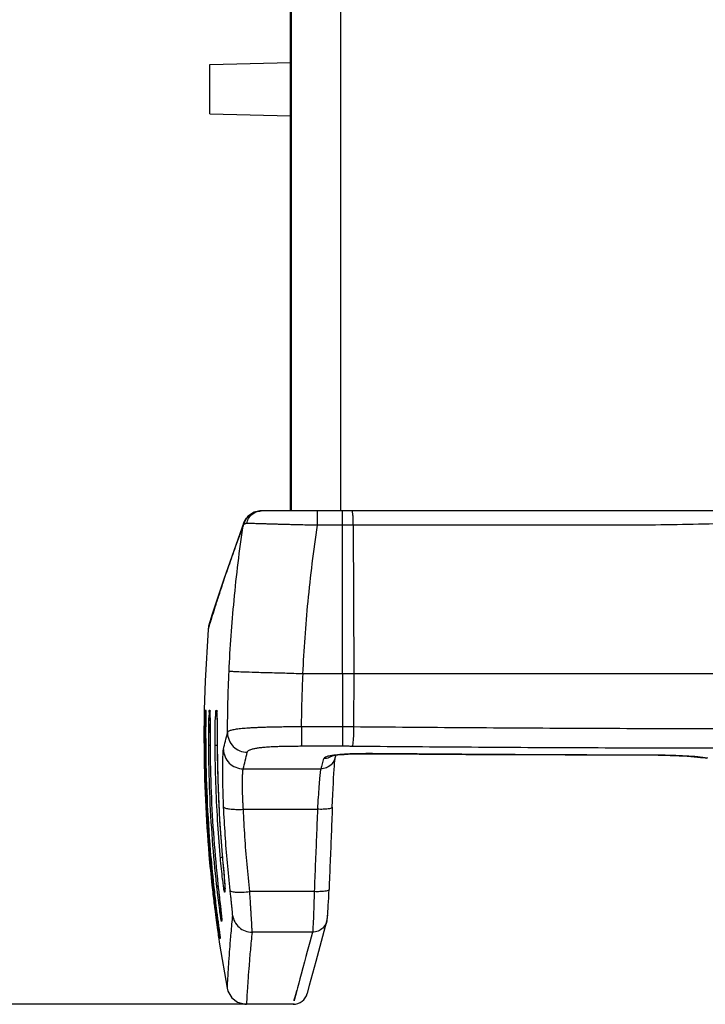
# Model space of a CAD drawing. Header units: inches. Extents: x 0 to 34, y 0 to 22.
# Tile 100 of 111: x 23.3 to 24.7, y 7.9 to 9.9. Entities that reach past the tile are written whole.
import ezdxf

# ---------------------------------------------------------------- set-up
doc = ezdxf.new("R2010")
doc.units = ezdxf.units.IN
doc.header["$LTSCALE"] = 1.87
doc.header["$MEASUREMENT"] = 0
doc.layers.get('0').update_dxf_attribs({"linetype": 'CONTINUOUS'})
doc.layers.add('DIMENSIONS', color=7, linetype='CONTINUOUS')
doc.styles.get("Standard").update_dxf_attribs({"font": 'txt', "width": 0.8})
doc.dimstyles.new('DIMSTYLE_1', dxfattribs={"dimtxt": 0.125, "dimasz": 0.18, "dimexe": 0.18, "dimexo": 0.0625, "dimgap": 0.09, "dimtad": 0, "dimtih": 1, "dimtoh": 1, "dimdec": 3, "dimzin": 4, "dimdsep": 46, "dimtxsty": 'STANDARD', "dimblk": '_FILLED', "dimblk1": '_FILLED', "dimblk2": '_FILLED', "dimcen": 0.09, "dimadec": 0, "dimazin": 0, "dimtp": 0.001, "dimtm": 0.001, "dimtfac": 1, "dimtdec": 3, "dimtofl": 0, "dimtmove": 0, "dimatfit": 3, "dimldrblk": '_FILLED', "dimfxl": 1, "dimtolj": 1, "dimtzin": 4, "dimarcsym": 0})

# ---------------------------------------------------------------- blocks, each defined once
blk = doc.blocks.new('_FILLED')
at = {"color": 0, "linetype": 'BYBLOCK'}
blk.add_solid([(0, 0), (-1, 0.174), (-1, -0.174)], dxfattribs=at)
blk = doc.blocks.new('*D20')
at = {"layer": 'DIMENSIONS', "color": 2, "linetype": 'CONTINUOUS'}
for p, q in [((23.877, 19.5385), (21.5422, 19.5385)), ((21.6672, 19.5385), (21.6672, 14.1833)), ((21.6672, 7.9485), (21.6672, 13.9333)), ((23.877, 7.9485), (21.5422, 7.9485))]:
    blk.add_line(p, q, dxfattribs=at)
at = {"layer": 'DIMENSIONS', "color": 2, "linetype": 'CONTINUOUS', "xscale": 0.18, "yscale": 0.18, "zscale": 0.18}
for p, rotation in [((21.6672, 19.5385), 90), ((21.6672, 7.9485), 270)]:
    blk.add_blockref('_FILLED', p, dxfattribs=dict(at, rotation=rotation))
at = {"layer": 'DIMENSIONS', "color": 2, "linetype": 'CONTINUOUS', "width": 0.8}
for s, p in [('[', (21.6297, 13.9958)), (']', (22.3297, 13.9958)), ('11.590', (20.9047, 13.9958)), ('294.39', (21.7297, 13.9958))]:
    blk.add_text(s, height=0.125, dxfattribs=at).set_placement(p)

msp = doc.modelspace()

# ---------------------------------------------------------------- linework, layer by layer
at = {"color": 7, "linetype": 'CONTINUOUS'}
for p, q in [((23.8946, 8.9485), (23.8946, 18.5385)), ((23.8966, 8.9485), (23.8966, 18.5385)), ((23.9966, 8.9485), (23.9966, 18.5385)), ((23.7316, 9.8535), (23.8946, 9.8573)), ((23.7316, 9.7535), (23.7316, 9.8535)), ((23.7316, 9.7535), (23.8946, 9.7497)), ((26.131, 8.9485), (23.8351, 8.9485)), ((23.9498, 8.9196), (23.9498, 8.9485)), ((24.0002, 8.6185), (24.0002, 8.9485)), ((23.8004, 8.9249), (23.7595, 8.8102)), ((23.8004, 8.9249), (23.7983, 8.9189)), ((23.7988, 8.9187), (23.8004, 8.9249)), ((23.8004, 8.9249), (23.8005, 8.925)), ((23.8004, 8.9249), (23.8005, 8.925)), ((23.8026, 8.9296), (23.8005, 8.925)), ((23.8115, 8.9402), (23.8086, 8.9376)), ((23.8115, 8.9402), (23.8116, 8.9403)), ((24.0221, 8.9196), (24.0002, 8.9196)), ((24.0221, 8.9196), (24.0229, 8.6185)), ((23.7289, 8.7148), (23.7277, 8.7083)), ((26.0166, 8.6185), (23.9204, 8.6185)), ((24.0002, 8.6185), (24.0002, 8.5115)), ((24.0229, 8.6185), (24.0228, 8.5114)), ((23.72, 8.5452), (23.72, 8.5452)), ((23.7225, 8.5451), (23.7229, 8.5451)), ((23.7305, 8.5448), (23.7314, 8.5448)), ((23.744, 8.5444), (23.7453, 8.5443)), ((23.723, 8.539), (23.723, 8.5367)), ((23.723, 8.5367), (23.723, 8.5302)), ((23.7456, 8.5389), (23.7457, 8.5384)), ((23.7457, 8.5386), (23.7456, 8.5388)), ((23.7457, 8.5384), (23.7457, 8.537)), ((23.9173, 8.5115), (24.0002, 8.5115)), ((23.9173, 8.5115), (23.9173, 8.4721)), ((24.0002, 8.5115), (24.0002, 8.4721)), ((23.7462, 8.4857), (23.7463, 8.4733)), ((23.7216, 8.4742), (23.723, 8.4742)), ((23.7292, 8.4739), (23.7319, 8.474)), ((23.7319, 8.4738), (23.7319, 8.4738)), ((23.7422, 8.4735), (23.7463, 8.4735)), ((23.7463, 8.4733), (23.7463, 8.4733)), ((23.9173, 8.4721), (24.0002, 8.4721)), ((23.9868, 8.4534), (23.985, 8.4474)), ((23.9853, 8.4479), (23.9854, 8.4483)), ((24.0571, 8.4564), (24.0607, 8.4564)), ((24.0607, 8.4564), (24.0609, 8.4566)), ((24.6399, 8.4532), (24.64, 8.4534)), ((24.7256, 8.4491), (24.7354, 8.4479)), ((23.799, 8.4259), (23.9562, 8.4259)), ((23.7993, 8.3438), (23.9496, 8.3438)), ((23.7565, 8.2515), (23.7565, 8.2515)), ((23.7479, 8.1908), (23.7479, 8.1908)), ((23.7479, 8.1908), (23.7485, 8.1852)), ((23.7618, 8.1876), (23.7615, 8.185)), ((23.7615, 8.1758), (23.7615, 8.185)), ((23.7617, 8.1892), (23.7619, 8.187)), ((23.7619, 8.187), (23.7619, 8.1866)), ((23.943, 8.1769), (23.8123, 8.1769)), ((23.7551, 8.1263), (23.755, 8.1259)), ((23.7551, 8.1263), (23.7552, 8.1246)), ((23.7552, 8.1246), (23.7552, 8.1244)), ((23.9467, 8.0363), (23.9685, 8.1169)), ((23.9395, 8.0948), (23.8171, 8.0948)), ((23.7511, 8.0706), (23.7662, 7.9812)), ((23.7511, 8.0706), (23.7511, 8.0706)), ((23.9334, 7.9871), (23.9467, 8.0363)), ((23.929, 7.9707), (23.9334, 7.9871)), ((23.902, 7.9485), (23.8056, 7.9485))]:
    msp.add_line(p, q, dxfattribs=at)
for points in [[(23.8351, 8.9485), (23.8327, 8.9485), (23.8213, 8.946), (23.8116, 8.9403)], [(23.8305, 8.948), (23.8211, 8.9459), (23.8116, 8.9403)], [(23.8086, 8.9376), (23.8024, 8.9292), (23.8005, 8.925)], [(23.8115, 8.9402), (23.809, 8.938), (23.8026, 8.9296)], [(23.7595, 8.8102), (23.7363, 8.739), (23.7289, 8.7148)], [(23.7277, 8.7083), (23.7217, 8.6041), (23.72, 8.5452)], [(23.723, 8.5424), (23.723, 8.5419), (23.723, 8.5408), (23.723, 8.539)], [(23.723, 8.5302), (23.723, 8.5216), (23.723, 8.5165), (23.7229, 8.5049)], [(23.7316, 8.5405), (23.7316, 8.5406), (23.7316, 8.54)], [(23.7316, 8.54), (23.7316, 8.5385), (23.7317, 8.5361), (23.7317, 8.533), (23.7317, 8.5293)], [(23.7317, 8.5293), (23.7317, 8.5249), (23.7318, 8.5198)], [(23.7457, 8.537), (23.7458, 8.5346), (23.7459, 8.5315), (23.7459, 8.5278)], [(23.7459, 8.5278), (23.746, 8.5234), (23.746, 8.5184), (23.746, 8.5129), (23.7461, 8.5068), (23.7462, 8.4857)], [(23.7229, 8.5049), (23.7229, 8.4984), (23.7229, 8.4916), (23.723, 8.4845), (23.723, 8.4771), (23.723, 8.4742)], [(23.7318, 8.5198), (23.7318, 8.508), (23.7318, 8.5013), (23.7318, 8.4942), (23.7318, 8.4866), (23.7319, 8.4788), (23.7319, 8.4738)], [(23.7463, 8.4733), (23.7476, 8.4034), (23.7513, 8.321), (23.7565, 8.2515)], [(23.9776, 8.4518), (23.9779, 8.4519), (23.9819, 8.4528), (23.9909, 8.454), (24.0037, 8.4551), (24.0198, 8.4559), (24.038, 8.4563), (24.0573, 8.4564)], [(23.9796, 8.3478), (23.9801, 8.3609), (23.9806, 8.3736), (23.9812, 8.3857), (23.9818, 8.3969), (23.9823, 8.4071), (23.9828, 8.4163), (23.9834, 8.4244), (23.9838, 8.4314), (23.9843, 8.4372), (23.9847, 8.442), (23.985, 8.4456), (23.9853, 8.4479)], [(24.0607, 8.4564), (24.25, 8.455), (24.4514, 8.4539), (24.6399, 8.4532)], [(24.6399, 8.4532), (24.646, 8.4532), (24.6652, 8.4529), (24.683, 8.4522), (24.6992, 8.4514), (24.7134, 8.4503), (24.7256, 8.4491)], [(24.6449, 8.4532), (24.6642, 8.4529), (24.6822, 8.4523), (24.6985, 8.4514), (24.7128, 8.4504), (24.7251, 8.4492), (24.7352, 8.4479), (24.7387, 8.4474)], [(23.7565, 8.2515), (23.7572, 8.2432), (23.758, 8.2337), (23.7588, 8.2248)], [(23.7588, 8.2248), (23.7602, 8.209), (23.7607, 8.2025), (23.7612, 8.197)], [(23.7485, 8.1852), (23.7495, 8.1766), (23.7504, 8.1682), (23.7513, 8.1604), (23.7521, 8.1531), (23.7528, 8.1466), (23.7535, 8.1408), (23.754, 8.1358)], [(23.7612, 8.197), (23.7615, 8.1926), (23.7617, 8.1892)], [(23.9684, 8.1168), (23.9689, 8.1189), (23.9695, 8.1219), (23.9698, 8.1248), (23.9701, 8.128), (23.9705, 8.132), (23.9708, 8.1369), (23.9712, 8.1426), (23.9715, 8.1492), (23.9719, 8.1565), (23.9723, 8.1645), (23.9727, 8.173), (23.973, 8.181)], [(23.754, 8.1358), (23.7545, 8.1317), (23.7548, 8.1284), (23.7551, 8.1263)], [(23.9685, 8.1169), (23.9692, 8.1205), (23.9696, 8.1231), (23.9699, 8.126), (23.9702, 8.1293)], [(23.75, 8.1008), (23.7502, 8.099), (23.7507, 8.0954), (23.7511, 8.0925), (23.7514, 8.09), (23.7516, 8.0881), (23.7518, 8.0868)], [(23.7662, 7.9812), (23.768, 7.9749), (23.7757, 7.9619), (23.7878, 7.9527), (23.8024, 7.9487), (23.8056, 7.9485)]]:
    msp.add_lwpolyline(points, dxfattribs=at)
msp.add_arc((23.9, 7.9785), 0.03, 270, 344.8567, dxfattribs=at)
for points, knots in [([(23.8065, 8.923), (23.807, 8.9265), (23.8093, 8.9333), (23.8158, 8.9417), (23.8248, 8.9472), (23.8317, 8.9485), (23.8351, 8.9485)], [0, 0, 0, 0, 0.254072, 0.505495, 0.75379, 1, 1, 1, 1]), ([(24.0221, 8.9196), (24.0221, 8.9233), (24.0219, 8.93), (24.0217, 8.9395), (24.0207, 8.9442), (24.0206, 8.9485), (24.0198, 8.9485)], [0, 0, 0, 0, 0.382475, 0.704424, 0.91963, 1, 1, 1, 1]), ([(23.8013, 8.9216), (23.8018, 8.9251), (23.804, 8.932), (23.8086, 8.9377), (23.8114, 8.9401), (23.8115, 8.9402)], [0, 0, 0, 0, 0.491394, 0.980491, 1, 1, 1, 1]), ([(23.8065, 8.923), (23.8059, 8.923), (23.8046, 8.9229), (23.8031, 8.9226), (23.8023, 8.9222), (23.802, 8.9221)], [0, 0, 0, 0, 0.444354, 0.83525, 1, 1, 1, 1]), ([(23.9498, 8.9196), (23.9438, 8.9197), (23.9325, 8.9198), (23.9165, 8.9202), (23.9024, 8.9205), (23.8899, 8.9208), (23.8787, 8.9211), (23.8687, 8.9214), (23.8596, 8.9217), (23.8514, 8.9219), (23.8439, 8.9222), (23.837, 8.9224), (23.8307, 8.9226), (23.8248, 8.9227), (23.8195, 8.9229), (23.8147, 8.9229), (23.8105, 8.923), (23.8078, 8.923), (23.8065, 8.923)], [0, 0, 0, 0, 0.125181, 0.236227, 0.334515, 0.421462, 0.498812, 0.56825, 0.631244, 0.688467, 0.740482, 0.788338, 0.832749, 0.873589, 0.910633, 0.944, 0.973923, 1, 1, 1, 1]), ([(25.8411, 8.9123), (25.7606, 8.9131), (25.6041, 8.9148), (25.3767, 8.918), (25.1669, 8.922), (24.9758, 8.9251), (24.7972, 8.9234), (24.6217, 8.919), (24.4364, 8.9197), (24.236, 8.9195), (24.0956, 8.9196), (24.0221, 8.9196)], [0, 0, 0, 0, 0.132791, 0.258166, 0.374931, 0.478841, 0.573374, 0.669413, 0.768494, 0.878819, 1, 1, 1, 1]), ([(23.7988, 8.9187), (23.7934, 8.9043), (23.7834, 8.877), (23.7698, 8.8384), (23.7583, 8.8047), (23.7489, 8.776), (23.7412, 8.7521), (23.7369, 8.7384), (23.7349, 8.732)], [0, 0, 0, 0, 0.233816, 0.441411, 0.622227, 0.775819, 0.901832, 1, 1, 1, 1]), ([(23.7704, 8.6236), (23.7726, 8.6716), (23.7796, 8.7702), (23.7915, 8.8684), (23.7988, 8.9187)], [0, 0, 0, 0, 0.486044, 1, 1, 1, 1]), ([(23.9201, 8.6185), (23.9222, 8.6673), (23.9294, 8.768), (23.942, 8.8681), (23.9498, 8.9196)], [0, 0, 0, 0, 0.48436, 1, 1, 1, 1]), ([(24.0002, 8.9196), (23.9918, 8.9196), (23.975, 8.9196), (23.9582, 8.9196), (23.9498, 8.9196)], [0, 0, 0, 0, 0.498147, 1, 1, 1, 1]), ([(23.7349, 8.732), (23.7335, 8.7274), (23.7311, 8.7198), (23.7293, 8.7139), (23.7277, 8.7083), (23.7277, 8.7083)], [0, 0, 0, 0, 0.556832, 0.890037, 1, 1, 1, 1]), ([(23.7673, 8.4993), (23.7674, 8.5198), (23.768, 8.5612), (23.7694, 8.6026), (23.7704, 8.6236)], [0, 0, 0, 0, 0.493522, 1, 1, 1, 1]), ([(23.8877, 8.6193), (23.8764, 8.6197), (23.8548, 8.6201), (23.8252, 8.621), (23.8013, 8.6218), (23.7847, 8.6223), (23.7754, 8.6231), (23.7714, 8.6232), (23.7704, 8.6236)], [0, 0, 0, 0, 0.289298, 0.551357, 0.758829, 0.899163, 0.974622, 1, 1, 1, 1]), ([(23.9173, 8.5115), (23.9175, 8.5291), (23.9181, 8.5648), (23.9195, 8.6005), (23.9204, 8.6185)], [0, 0, 0, 0, 0.493896, 1, 1, 1, 1]), ([(23.72, 8.5452), (23.72, 8.5441), (23.7199, 8.5396), (23.7198, 8.5351), (23.7198, 8.5318)], [0, 0, 0, 0, 0.256464, 1, 1, 1, 1]), ([(23.722, 8.5317), (23.7225, 8.5346), (23.7237, 8.5379), (23.7214, 8.5452), (23.7225, 8.5451)], [0, 0, 0, 0, 0.744263, 1, 1, 1, 1]), ([(23.7229, 8.5451), (23.7241, 8.5451), (23.7232, 8.5426), (23.7228, 8.5406), (23.7227, 8.5401)], [0, 0, 0, 0, 0.738133, 1, 1, 1, 1]), ([(23.7298, 8.5315), (23.7302, 8.5344), (23.7313, 8.5376), (23.7294, 8.5449), (23.7305, 8.5448)], [0, 0, 0, 0, 0.743877, 1, 1, 1, 1]), ([(23.7314, 8.5448), (23.7325, 8.5448), (23.7314, 8.5413), (23.7311, 8.5387), (23.7311, 8.5376)], [0, 0, 0, 0, 0.523032, 1, 1, 1, 1]), ([(23.743, 8.531), (23.7434, 8.5339), (23.7445, 8.5372), (23.7429, 8.5444), (23.744, 8.5444)], [0, 0, 0, 0, 0.743177, 1, 1, 1, 1]), ([(23.7453, 8.5443), (23.7464, 8.5443), (23.7445, 8.5372), (23.7455, 8.5338), (23.7459, 8.5309)], [0, 0, 0, 0, 0.258145, 1, 1, 1, 1]), ([(23.7198, 8.5318), (23.7197, 8.5266), (23.7196, 8.5148), (23.7195, 8.4956), (23.7195, 8.4817), (23.7196, 8.4743)], [0, 0, 0, 0, 0.271361, 0.615667, 1, 1, 1, 1]), ([(23.7216, 8.4742), (23.7216, 8.4816), (23.7214, 8.4957), (23.7221, 8.5143), (23.7213, 8.5272), (23.722, 8.5317)], [0, 0, 0, 0, 0.383864, 0.728488, 1, 1, 1, 1]), ([(23.723, 8.5317), (23.7236, 8.5271), (23.7226, 8.5145), (23.7229, 8.5031), (23.7229, 8.4967)], [0, 0, 0, 0, 0.445724, 1, 1, 1, 1]), ([(23.7292, 8.4739), (23.7291, 8.4813), (23.729, 8.4954), (23.7297, 8.514), (23.7291, 8.5269), (23.7298, 8.5315)], [0, 0, 0, 0, 0.383845, 0.728452, 1, 1, 1, 1]), ([(23.7317, 8.5314), (23.7323, 8.5268), (23.7314, 8.514), (23.7319, 8.4953), (23.7319, 8.4812), (23.7319, 8.4738)], [0, 0, 0, 0, 0.271322, 0.615632, 1, 1, 1, 1]), ([(23.7422, 8.4735), (23.7421, 8.4808), (23.742, 8.4949), (23.7427, 8.5136), (23.7423, 8.5265), (23.743, 8.531)], [0, 0, 0, 0, 0.383834, 0.728414, 1, 1, 1, 1]), ([(23.7459, 8.5309), (23.7465, 8.5263), (23.7458, 8.5135), (23.7463, 8.4948), (23.7462, 8.4807), (23.7463, 8.4733)], [0, 0, 0, 0, 0.27132, 0.615625, 1, 1, 1, 1]), ([(23.7673, 8.4993), (23.7674, 8.4998), (23.7681, 8.5009), (23.7697, 8.5022), (23.772, 8.5034), (23.7751, 8.5045), (23.7789, 8.5055), (23.7833, 8.5063), (23.7883, 8.5071), (23.7938, 8.5077), (23.7998, 8.5083), (23.8064, 8.5087), (23.8135, 8.5092), (23.8213, 8.5096), (23.8299, 8.51), (23.8394, 8.5104), (23.8499, 8.5107), (23.8614, 8.511), (23.874, 8.5112), (23.8876, 8.5114), (23.9022, 8.5115), (23.9122, 8.5115), (23.9173, 8.5115)], [0, 0, 0, 0, 0.01041, 0.023553, 0.040618, 0.062123, 0.08802, 0.117813, 0.150867, 0.187001, 0.226505, 0.269619, 0.316595, 0.367833, 0.423906, 0.485813, 0.554544, 0.630454, 0.713392, 0.80294, 0.898536, 1, 1, 1, 1]), ([(24.0002, 8.5115), (24.0041, 8.5115), (24.0117, 8.5115), (24.0192, 8.5114), (24.0228, 8.5114)], [0, 0, 0, 0, 0.524957, 1, 1, 1, 1]), ([(24.0228, 8.5114), (24.0228, 8.5067), (24.0225, 8.498), (24.0221, 8.4862), (24.021, 8.4779), (24.0206, 8.4733), (24.0198, 8.472)], [0, 0, 0, 0, 0.356158, 0.665762, 0.889459, 1, 1, 1, 1]), ([(24.0228, 8.5114), (24.0985, 8.5107), (24.2498, 8.5095), (24.4769, 8.5082), (24.7042, 8.5074), (24.9316, 8.5072), (25.159, 8.5074), (25.3863, 8.5082), (25.6134, 8.5095), (25.7648, 8.5107), (25.8404, 8.5114)], [0, 0, 0, 0, 0.124831, 0.249806, 0.374879, 0.5, 0.625121, 0.750193, 0.875169, 1, 1, 1, 1]), ([(23.7229, 8.4967), (23.7229, 8.4965), (23.7229, 8.4962), (23.7229, 8.4959), (23.7229, 8.4957)], [0, 0, 0, 0, 0.412882, 1, 1, 1, 1]), ([(23.7591, 8.4653), (23.7604, 8.4708), (23.7631, 8.4822), (23.7659, 8.4935), (23.7673, 8.4993)], [0, 0, 0, 0, 0.485901, 1, 1, 1, 1]), ([(23.7673, 8.4993), (23.7673, 8.4941), (23.7694, 8.4837), (23.7783, 8.4704), (23.7916, 8.4616), (23.8021, 8.4595), (23.8073, 8.4594)], [0, 0, 0, 0, 0.249163, 0.498975, 0.749388, 1, 1, 1, 1]), ([(23.7196, 8.4743), (23.7198, 8.437), (23.7217, 8.3626), (23.7279, 8.2676), (23.7334, 8.2101), (23.7357, 8.1895)], [0, 0, 0, 0, 0.392407, 0.78226, 1, 1, 1, 1]), ([(23.7377, 8.1898), (23.7352, 8.2127), (23.7296, 8.2714), (23.7236, 8.3662), (23.7218, 8.4381), (23.7216, 8.4742)], [0, 0, 0, 0, 0.243085, 0.620329, 1, 1, 1, 1]), ([(23.723, 8.4742), (23.7232, 8.4383), (23.725, 8.3668), (23.7309, 8.272), (23.7365, 8.2132), (23.7391, 8.1899)], [0, 0, 0, 0, 0.37774, 0.75306, 1, 1, 1, 1]), ([(23.7452, 8.1906), (23.7419, 8.221), (23.7362, 8.2833), (23.7308, 8.3778), (23.7294, 8.4418), (23.7292, 8.4739)], [0, 0, 0, 0, 0.323633, 0.660786, 1, 1, 1, 1]), ([(23.7319, 8.4738), (23.7321, 8.4422), (23.7335, 8.379), (23.7389, 8.2846), (23.7446, 8.222), (23.7479, 8.1908)], [0, 0, 0, 0, 0.335238, 0.668443, 1, 1, 1, 1]), ([(23.7524, 8.2512), (23.7504, 8.2746), (23.7468, 8.3232), (23.7433, 8.3974), (23.7423, 8.4481), (23.7422, 8.4735)], [0, 0, 0, 0, 0.316456, 0.657308, 1, 1, 1, 1]), ([(23.7594, 8.3487), (23.7592, 8.3525), (23.7589, 8.3599), (23.7585, 8.371), (23.7582, 8.3817), (23.7579, 8.392), (23.7577, 8.4018), (23.7576, 8.4112), (23.7576, 8.4199), (23.7576, 8.428), (23.7576, 8.4355), (23.7577, 8.4422), (23.7579, 8.4481), (23.7581, 8.4532), (23.7583, 8.4575), (23.7585, 8.4609), (23.7587, 8.4634), (23.7589, 8.4648), (23.7591, 8.4653)], [0, 0, 0, 0, 0.096942, 0.191836, 0.28388, 0.372433, 0.457029, 0.537189, 0.612359, 0.682021, 0.745823, 0.803429, 0.854266, 0.898163, 0.93496, 0.96431, 0.986001, 1, 1, 1, 1]), ([(23.7591, 8.4653), (23.7591, 8.4602), (23.7613, 8.4498), (23.7702, 8.4367), (23.7835, 8.428), (23.7939, 8.4259), (23.799, 8.4259)], [0, 0, 0, 0, 0.249344, 0.499196, 0.749518, 1, 1, 1, 1]), ([(23.8073, 8.4594), (23.8074, 8.4599), (23.8079, 8.461), (23.8092, 8.4623), (23.8111, 8.4635), (23.8135, 8.4647), (23.8163, 8.4656), (23.8194, 8.4665), (23.8228, 8.4673), (23.8264, 8.468), (23.8303, 8.4685), (23.8344, 8.4691), (23.839, 8.4696), (23.844, 8.47), (23.8496, 8.4704), (23.856, 8.4708), (23.8635, 8.4712), (23.872, 8.4715), (23.8817, 8.4718), (23.8925, 8.472), (23.9045, 8.4721), (23.9129, 8.4721), (23.9173, 8.4721)], [0, 0, 0, 0, 0.0136, 0.029741, 0.049408, 0.072794, 0.099464, 0.128605, 0.159454, 0.191863, 0.226257, 0.263153, 0.303232, 0.347437, 0.396976, 0.453541, 0.518909, 0.594277, 0.680199, 0.776696, 0.88337, 1, 1, 1, 1]), ([(24.0002, 8.4721), (24.0036, 8.4721), (24.0102, 8.4721), (24.0167, 8.4721), (24.0198, 8.472)], [0, 0, 0, 0, 0.524957, 1, 1, 1, 1]), ([(24.0198, 8.472), (24.0957, 8.4713), (24.2475, 8.4701), (24.4754, 8.4688), (24.7035, 8.4681), (24.9316, 8.4678), (25.1598, 8.4681), (25.3878, 8.4688), (25.6157, 8.4701), (25.7676, 8.4713), (25.8435, 8.472)], [0, 0, 0, 0, 0.12483, 0.249806, 0.374879, 0.5, 0.625121, 0.750194, 0.87517, 1, 1, 1, 1]), ([(23.799, 8.4259), (23.8004, 8.4313), (23.8031, 8.4425), (23.8059, 8.4537), (23.8073, 8.4594)], [0, 0, 0, 0, 0.485901, 1, 1, 1, 1]), ([(23.985, 8.4474), (23.9847, 8.4461), (23.9829, 8.4412), (23.9776, 8.4337), (23.9678, 8.4274), (23.9601, 8.4259), (23.9562, 8.4259)], [0, 0, 0, 0, 0.104627, 0.402508, 0.700944, 1, 1, 1, 1]), ([(23.9621, 8.4465), (23.9611, 8.443), (23.9592, 8.4361), (23.9572, 8.4292), (23.9562, 8.4259)], [0, 0, 0, 0, 0.515136, 1, 1, 1, 1]), ([(23.9898, 8.4542), (23.9848, 8.4537), (23.9766, 8.4526), (23.9675, 8.4506), (23.9625, 8.448), (23.9621, 8.4465)], [0, 0, 0, 0, 0.50548, 0.838288, 1, 1, 1, 1]), ([(24.0609, 8.4566), (24.0518, 8.4566), (24.0346, 8.4566), (24.0108, 8.4559), (23.9963, 8.4549), (23.9898, 8.4542)], [0, 0, 0, 0, 0.386182, 0.725491, 1, 1, 1, 1]), ([(24.64, 8.4534), (24.5435, 8.4537), (24.3504, 8.4545), (24.1574, 8.4558), (24.0609, 8.4566)], [0, 0, 0, 0, 0.500116, 1, 1, 1, 1]), ([(24.7201, 8.45), (24.712, 8.4508), (24.6949, 8.452), (24.6682, 8.4531), (24.6495, 8.4534), (24.64, 8.4534)], [0, 0, 0, 0, 0.303442, 0.642268, 1, 1, 1, 1]), ([(23.7993, 8.3438), (23.7992, 8.3464), (23.7989, 8.3517), (23.7984, 8.3595), (23.7981, 8.367), (23.7979, 8.3743), (23.7977, 8.3812), (23.7976, 8.3878), (23.7975, 8.3939), (23.7975, 8.3997), (23.7976, 8.4049), (23.7977, 8.4096), (23.7979, 8.4138), (23.798, 8.4174), (23.7982, 8.4204), (23.7985, 8.4228), (23.7987, 8.4246), (23.7989, 8.4255), (23.799, 8.4259)], [0, 0, 0, 0, 0.09695, 0.19183, 0.283843, 0.372353, 0.456899, 0.537006, 0.612123, 0.681737, 0.745498, 0.803074, 0.853895, 0.897794, 0.934616, 0.96402, 0.985813, 1, 1, 1, 1]), ([(23.9562, 8.4259), (23.9555, 8.424), (23.9549, 8.4179), (23.9535, 8.4061), (23.9523, 8.3888), (23.9508, 8.3675), (23.95, 8.352), (23.9496, 8.3438)], [0, 0, 0, 0, 0.073026, 0.221288, 0.434992, 0.700669, 1, 1, 1, 1]), ([(23.7477, 8.401), (23.7477, 8.4003), (23.7485, 8.375), (23.7497, 8.349), (23.7512, 8.3238), (23.7512, 8.3233)], [0, 0, 0, 0, 0.026092, 0.977553, 1, 1, 1, 1]), ([(23.7726, 8.1794), (23.7705, 8.1981), (23.7668, 8.2356), (23.7624, 8.292), (23.7603, 8.3298), (23.7594, 8.3487)], [0, 0, 0, 0, 0.332038, 0.66547, 1, 1, 1, 1]), ([(23.7594, 8.3487), (23.7597, 8.3473), (23.7648, 8.3455), (23.7726, 8.3442), (23.7852, 8.3434), (23.7944, 8.3436), (23.7993, 8.3438)], [0, 0, 0, 0, 0.102422, 0.320448, 0.63386, 1, 1, 1, 1]), ([(23.8123, 8.1769), (23.8103, 8.1954), (23.8067, 8.2323), (23.8023, 8.2879), (23.8002, 8.3252), (23.7993, 8.3438)], [0, 0, 0, 0, 0.332006, 0.665449, 1, 1, 1, 1]), ([(23.9496, 8.3438), (23.9489, 8.3253), (23.9474, 8.2882), (23.9452, 8.2326), (23.9437, 8.1955), (23.943, 8.1769)], [0, 0, 0, 0, 0.333321, 0.666661, 1, 1, 1, 1]), ([(23.9796, 8.3478), (23.9795, 8.347), (23.9758, 8.3451), (23.9702, 8.3444), (23.9605, 8.3436), (23.9534, 8.3437), (23.9496, 8.3438)], [0, 0, 0, 0, 0.088935, 0.304144, 0.623222, 1, 1, 1, 1]), ([(23.9796, 8.348), (23.9788, 8.3294), (23.9774, 8.2923), (23.9752, 8.2367), (23.9737, 8.1996), (23.973, 8.1811)], [0, 0, 0, 0, 0.333333, 0.666667, 1, 1, 1, 1]), ([(23.7528, 8.2462), (23.7539, 8.2464), (23.7552, 8.2464), (23.7566, 8.2465), (23.7569, 8.2465)], [0, 0, 0, 0, 0.770697, 1, 1, 1, 1]), ([(23.7574, 8.2024), (23.7564, 8.2098), (23.755, 8.2235), (23.7535, 8.2384), (23.7528, 8.2462)], [0, 0, 0, 0, 0.470608, 1, 1, 1, 1]), ([(23.7565, 8.2515), (23.7571, 8.2445), (23.7582, 8.2313), (23.7598, 8.2129), (23.7609, 8.2014), (23.7612, 8.1963)], [0, 0, 0, 0, 0.378459, 0.721739, 1, 1, 1, 1]), ([(23.7529, 8.1292), (23.7524, 8.1331), (23.7504, 8.1468), (23.7481, 8.1649), (23.7464, 8.1796), (23.7456, 8.1872)], [0, 0, 0, 0, 0.25422, 0.605988, 1, 1, 1, 1]), ([(23.7485, 8.1852), (23.7491, 8.18), (23.7504, 8.1683), (23.7522, 8.1516), (23.7537, 8.14), (23.7542, 8.1349)], [0, 0, 0, 0, 0.310916, 0.693235, 1, 1, 1, 1]), ([(23.7615, 8.1758), (23.7614, 8.1751), (23.7595, 8.1827), (23.7596, 8.1844), (23.7594, 8.1867)], [0, 0, 0, 0, 0.170054, 1, 1, 1, 1]), ([(23.7618, 8.1878), (23.7619, 8.1871), (23.7621, 8.1849), (23.7623, 8.1826), (23.7621, 8.181)], [0, 0, 0, 0, 0.292344, 1, 1, 1, 1]), ([(23.7774, 8.1294), (23.7774, 8.1297), (23.7774, 8.1304), (23.7774, 8.1317), (23.7773, 8.1336), (23.7771, 8.1359), (23.7769, 8.1386), (23.7766, 8.1419), (23.7762, 8.1455), (23.7758, 8.1495), (23.7753, 8.1538), (23.7748, 8.1585), (23.7743, 8.1634), (23.7738, 8.1686), (23.7732, 8.1739), (23.7728, 8.1775), (23.7726, 8.1794)], [0, 0, 0, 0, 0.01662, 0.043358, 0.080037, 0.126356, 0.181938, 0.246328, 0.319004, 0.399359, 0.486668, 0.580166, 0.67915, 0.782768, 0.890032, 1, 1, 1, 1]), ([(23.7726, 8.1794), (23.7729, 8.178), (23.7781, 8.1765), (23.7858, 8.1757), (23.7983, 8.1757), (23.8074, 8.1764), (23.8123, 8.1769)], [0, 0, 0, 0, 0.102211, 0.319826, 0.633102, 1, 1, 1, 1]), ([(23.8171, 8.0948), (23.8171, 8.0953), (23.8171, 8.0965), (23.817, 8.0987), (23.8169, 8.1017), (23.8168, 8.1055), (23.8165, 8.1101), (23.8162, 8.1153), (23.8159, 8.1213), (23.8155, 8.1279), (23.815, 8.135), (23.8145, 8.1426), (23.814, 8.1507), (23.8135, 8.1592), (23.8129, 8.168), (23.8125, 8.1739), (23.8123, 8.1769)], [0, 0, 0, 0, 0.016673, 0.043489, 0.080242, 0.126621, 0.182245, 0.246659, 0.319339, 0.399682, 0.486964, 0.58042, 0.679352, 0.782908, 0.890104, 1, 1, 1, 1]), ([(23.943, 8.1769), (23.9428, 8.1687), (23.9423, 8.1532), (23.9416, 8.1319), (23.9409, 8.1147), (23.9402, 8.1028), (23.9399, 8.0968), (23.9395, 8.0948)], [0, 0, 0, 0, 0.29971, 0.565337, 0.7794, 0.927522, 1, 1, 1, 1]), ([(23.973, 8.181), (23.973, 8.1801), (23.9692, 8.1783), (23.9636, 8.1775), (23.9539, 8.1767), (23.9469, 8.1768), (23.943, 8.1769)], [0, 0, 0, 0, 0.089091, 0.304314, 0.623329, 1, 1, 1, 1]), ([(23.7468, 8.1248), (23.7473, 8.1208), (23.7484, 8.1127), (23.7496, 8.1046), (23.7501, 8.1004)], [0, 0, 0, 0, 0.487149, 1, 1, 1, 1]), ([(23.7552, 8.1167), (23.7551, 8.1159), (23.7537, 8.1243), (23.7534, 8.1262), (23.7531, 8.1285)], [0, 0, 0, 0, 0.202609, 1, 1, 1, 1]), ([(23.755, 8.1263), (23.7551, 8.1257), (23.7554, 8.1237), (23.7557, 8.1217), (23.7555, 8.1202)], [0, 0, 0, 0, 0.288209, 1, 1, 1, 1]), ([(23.7774, 8.1294), (23.7762, 8.1172), (23.774, 8.0944), (23.7714, 8.0629), (23.7695, 8.0364), (23.7682, 8.0158), (23.7672, 7.9986), (23.7667, 7.9906), (23.7663, 7.9819), (23.7663, 7.9819)], [0, 0, 0, 0, 0.248984, 0.463031, 0.64177, 0.784959, 0.892446, 0.964142, 1, 1, 1, 1]), ([(23.7774, 8.1294), (23.7781, 8.1247), (23.7811, 8.1154), (23.7902, 8.104), (23.8027, 8.0966), (23.8123, 8.0948), (23.8171, 8.0948)], [0, 0, 0, 0, 0.249389, 0.499219, 0.749494, 1, 1, 1, 1]), ([(23.9684, 8.1168), (23.968, 8.1153), (23.9662, 8.1103), (23.9609, 8.1026), (23.951, 8.0963), (23.9433, 8.0948), (23.9395, 8.0948)], [0, 0, 0, 0, 0.115937, 0.41005, 0.704722, 1, 1, 1, 1]), ([(23.752, 8.0817), (23.7519, 8.0807), (23.7508, 8.0899), (23.7503, 8.0919), (23.7499, 8.0943)], [0, 0, 0, 0, 0.231225, 1, 1, 1, 1]), ([(23.7501, 8.1004), (23.7502, 8.0994), (23.7507, 8.0951), (23.7511, 8.0907), (23.7518, 8.0874)], [0, 0, 0, 0, 0.228369, 1, 1, 1, 1]), ([(23.8171, 8.0948), (23.8158, 8.0828), (23.8136, 8.0603), (23.8109, 8.0292), (23.809, 8.003), (23.8076, 7.9826), (23.8065, 7.9658), (23.8061, 7.9578), (23.8056, 7.9492), (23.8056, 7.9492)], [0, 0, 0, 0, 0.248966, 0.463006, 0.641747, 0.784942, 0.892436, 0.964139, 1, 1, 1, 1]), ([(23.9395, 8.0948), (23.9318, 8.0663), (23.9232, 8.0342), (23.8976, 7.9394), (23.9044, 7.9646), (23.9076, 7.9765)], [0, 0, 0, 0, 0.508532, 0.827289, 1, 1, 1, 1])]:
    msp.add_open_spline(points, degree=3, knots=knots, dxfattribs=at)
for points in [[(23.8013, 8.9216), (23.8007, 8.9212), (23.8002, 8.9208), (23.7998, 8.9202)], [(23.802, 8.9221), (23.8018, 8.922), (23.8015, 8.9218), (23.8013, 8.9216)], [(23.7998, 8.9202), (23.7994, 8.9198), (23.7991, 8.9193), (23.7988, 8.9187)], [(23.9064, 8.6187), (23.9002, 8.6189), (23.8939, 8.6191), (23.8877, 8.6193)], [(23.9204, 8.6185), (23.9157, 8.6185), (23.911, 8.6186), (23.9064, 8.6187)], [(23.7225, 8.5451), (23.7225, 8.5442), (23.7225, 8.5433), (23.7226, 8.5424)], [(23.7305, 8.5448), (23.7305, 8.5428), (23.7306, 8.5407), (23.7309, 8.5386)], [(23.744, 8.5444), (23.744, 8.541), (23.7443, 8.5376), (23.7451, 8.5343)], [(23.7227, 8.5401), (23.7222, 8.5372), (23.7225, 8.5352), (23.7228, 8.5332)], [(23.7228, 8.5332), (23.7229, 8.5327), (23.723, 8.5322), (23.723, 8.5317)], [(23.7311, 8.5376), (23.7311, 8.5365), (23.7312, 8.5355), (23.7313, 8.5345)], [(23.7313, 8.5345), (23.7314, 8.5335), (23.7316, 8.5325), (23.7317, 8.5314)], [(23.7229, 8.4957), (23.723, 8.4886), (23.723, 8.4813), (23.723, 8.4742)], [(23.7463, 8.4733), (23.7464, 8.4492), (23.7469, 8.4251), (23.7477, 8.401)], [(23.9734, 8.4486), (23.9698, 8.4472), (23.9659, 8.4465), (23.9621, 8.4465)], [(23.979, 8.4516), (23.9772, 8.4504), (23.9753, 8.4494), (23.9734, 8.4486)], [(24.7403, 8.4477), (24.7336, 8.4486), (24.7268, 8.4494), (24.7201, 8.45)], [(23.7512, 8.3233), (23.7527, 8.2993), (23.7544, 8.2754), (23.7565, 8.2515)], [(23.7528, 8.2462), (23.7527, 8.2478), (23.7525, 8.2495), (23.7524, 8.2512)], [(23.7357, 8.1895), (23.737, 8.1776), (23.7383, 8.1657), (23.7398, 8.1538)], [(23.7418, 8.154), (23.7404, 8.1659), (23.739, 8.1778), (23.7377, 8.1898)], [(23.7391, 8.1899), (23.7404, 8.178), (23.7417, 8.166), (23.7432, 8.1541)], [(23.7456, 8.1872), (23.7455, 8.1883), (23.7453, 8.1895), (23.7452, 8.1906)], [(23.7456, 8.1872), (23.7464, 8.1876), (23.7473, 8.1876), (23.7483, 8.1876)], [(23.7479, 8.1908), (23.7481, 8.1889), (23.7483, 8.1871), (23.7485, 8.1852)], [(23.7591, 8.1899), (23.7586, 8.1935), (23.7579, 8.1981), (23.7574, 8.2024)], [(23.7594, 8.1867), (23.7593, 8.1876), (23.7592, 8.1887), (23.7591, 8.1899)], [(23.7612, 8.1963), (23.7614, 8.1935), (23.7616, 8.1907), (23.7618, 8.1878)], [(23.7619, 8.1851), (23.7619, 8.1856), (23.7619, 8.1861), (23.7619, 8.1866)], [(23.7621, 8.181), (23.762, 8.1823), (23.7619, 8.1837), (23.7619, 8.1851)], [(23.7618, 8.1784), (23.7617, 8.1775), (23.7616, 8.1766), (23.7615, 8.1758)], [(23.7621, 8.181), (23.762, 8.1801), (23.7619, 8.1792), (23.7618, 8.1784)], [(23.7398, 8.1538), (23.7403, 8.1496), (23.7408, 8.1454), (23.7413, 8.1413)], [(23.742, 8.1523), (23.742, 8.1529), (23.7419, 8.1534), (23.7418, 8.154)], [(23.742, 8.1523), (23.7424, 8.1526), (23.7428, 8.1528), (23.7434, 8.1528)], [(23.7449, 8.1299), (23.7439, 8.1372), (23.7429, 8.1448), (23.742, 8.1523)], [(23.7432, 8.1541), (23.7441, 8.1469), (23.745, 8.1397), (23.7459, 8.1324)], [(23.7413, 8.1413), (23.7422, 8.1339), (23.7432, 8.1266), (23.7442, 8.1192)], [(23.7476, 8.1098), (23.7466, 8.117), (23.7457, 8.1234), (23.7449, 8.1299)], [(23.7459, 8.1324), (23.746, 8.1311), (23.7462, 8.1297), (23.7464, 8.1284)], [(23.7464, 8.1284), (23.7465, 8.1272), (23.7467, 8.126), (23.7468, 8.1248)], [(23.7531, 8.1285), (23.753, 8.1287), (23.753, 8.129), (23.7529, 8.1292)], [(23.7542, 8.1349), (23.7543, 8.1339), (23.7543, 8.133), (23.7544, 8.132)], [(23.7544, 8.132), (23.7545, 8.1313), (23.7546, 8.1305), (23.7546, 8.1298)], [(23.7546, 8.1298), (23.7548, 8.1286), (23.7549, 8.1275), (23.755, 8.1263)], [(23.7552, 8.1167), (23.7549, 8.1192), (23.7548, 8.1218), (23.7549, 8.1244)], [(23.7549, 8.1244), (23.7549, 8.1249), (23.755, 8.1254), (23.755, 8.1259)], [(23.7555, 8.1202), (23.7554, 8.1216), (23.7552, 8.123), (23.7552, 8.1244)], [(23.7442, 8.1192), (23.7451, 8.1126), (23.746, 8.106), (23.7469, 8.0995)], [(23.749, 8.1003), (23.7485, 8.1033), (23.7481, 8.1067), (23.7476, 8.1098)], [(23.7554, 8.1184), (23.7553, 8.1179), (23.7553, 8.1173), (23.7552, 8.1167)], [(23.7555, 8.1202), (23.7555, 8.1196), (23.7554, 8.119), (23.7554, 8.1184)], [(23.7469, 8.0995), (23.7476, 8.0943), (23.7484, 8.0891), (23.7491, 8.0839)], [(23.7499, 8.0943), (23.7496, 8.0959), (23.7493, 8.098), (23.749, 8.1003)], [(23.7491, 8.0839), (23.7496, 8.0806), (23.7501, 8.0773), (23.7506, 8.074)], [(23.7518, 8.0834), (23.7517, 8.0844), (23.7516, 8.0853), (23.7516, 8.0863)], [(23.7518, 8.0874), (23.752, 8.0861), (23.7523, 8.0848), (23.7522, 8.0835)], [(23.7522, 8.0835), (23.752, 8.0845), (23.7519, 8.0855), (23.7518, 8.0866)], [(23.752, 8.0817), (23.7519, 8.0823), (23.7519, 8.0829), (23.7518, 8.0834)], [(23.7522, 8.0835), (23.7521, 8.0832), (23.7521, 8.0829), (23.7521, 8.0826)], [(23.7506, 8.074), (23.7508, 8.0729), (23.7509, 8.0718), (23.7511, 8.0706)], [(23.7521, 8.0826), (23.7521, 8.0823), (23.752, 8.082), (23.752, 8.0817)], [(23.902, 7.9558), (23.902, 7.9558), (23.9044, 7.9646), (23.9076, 7.9765)]]:
    msp.add_open_spline(points, degree=3, dxfattribs=at)

# ---------------------------------------------------------------- dimensions: what is measured, and where the dimension line sits
at = {"layer": 'DIMENSIONS', "color": 2, "linetype": 'CONTINUOUS'}
dim = msp.add_linear_dim(base=(21.6672, 7.9485), p1=(23.877, 19.5385), p2=(23.877, 7.9485), angle=270, dimstyle='DIMSTYLE_1', dxfattribs=at)
dim.commit()
dim.dimension.update_dxf_attribs({"geometry": '*D20', "text_midpoint": (21.6672, 14.0583), "dimtype": 160})

doc.saveas('drawing.dxf')
